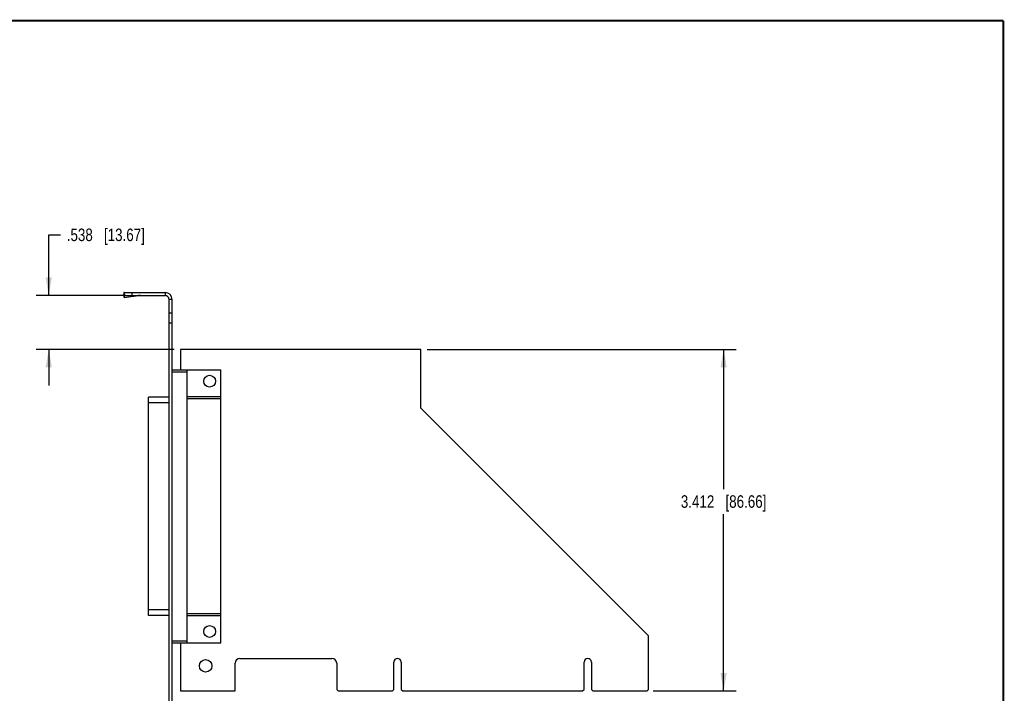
# Model space of a CAD drawing. Header units: inches. Extents: x 0.2 to 16.8, y 0.2 to 10.8.
# Tile 11 of 11: x 6.9 to 16.8, y 4 to 10.8. Entities that reach past the tile are written whole.
import ezdxf

# ---------------------------------------------------------------- set-up
doc = ezdxf.new("R2010")
doc.units = ezdxf.units.IN
doc.header["$LTSCALE"] = 0.935
doc.header["$MEASUREMENT"] = 0
doc.layers.get('0').update_dxf_attribs({"linetype": 'CONTINUOUS'})
doc.layers.add('DIMENSIONS', color=7, linetype='CONTINUOUS')
doc.styles.get("Standard").update_dxf_attribs({"font": 'txt', "width": 0.8})
doc.dimstyles.new('DIMSTYLE_1', dxfattribs={"dimtxt": 0.125, "dimasz": 0.18, "dimexe": 0.18, "dimexo": 0.0625, "dimgap": 0.09, "dimtad": 0, "dimtih": 1, "dimtoh": 1, "dimdec": 3, "dimzin": 4, "dimdsep": 46, "dimtxsty": 'STANDARD', "dimblk": '_FILLED', "dimblk1": '_FILLED', "dimblk2": '_FILLED', "dimcen": 0.09, "dimadec": 0, "dimazin": 0, "dimtp": 0.01, "dimtm": 0.01, "dimtfac": 1, "dimtdec": 3, "dimtofl": 0, "dimtmove": 0, "dimatfit": 3, "dimldrblk": '_FILLED', "dimfxl": 1, "dimtolj": 1, "dimtzin": 4, "dimarcsym": 0})

# ---------------------------------------------------------------- blocks, each defined once
blk = doc.blocks.new('_FILLED')
at = {"color": 0, "linetype": 'BYBLOCK'}
blk.add_solid([(0, 0), (-1, 0.174), (-1, -0.174)], dxfattribs=at)
blk = doc.blocks.new('*D1')
at = {"layer": 'DIMENSIONS', "color": 2, "linetype": 'CONTINUOUS'}
for p, q in [((10.9927, 7.4755), (14.0802, 7.4755)), ((13.9552, 7.4755), (13.9552, 6.0803)), ((13.9552, 4.0635), (13.9552, 5.8303)), ((13.2527, 4.0635), (14.0802, 4.0635))]:
    blk.add_line(p, q, dxfattribs=at)
at = {"layer": 'DIMENSIONS', "color": 2, "linetype": 'CONTINUOUS', "xscale": 0.18, "yscale": 0.18, "zscale": 0.18}
for p, rotation in [((13.9552, 7.4755), 90), ((13.9552, 4.0635), 270)]:
    blk.add_blockref('_FILLED', p, dxfattribs=dict(at, rotation=rotation))
at = {"layer": 'DIMENSIONS', "color": 2, "linetype": 'CONTINUOUS', "insert": (13.9552, 6.0178), "char_height": 0.125, "width": 1.325, "attachment_point": 2, "line_spacing_factor": 0.9}
blk.add_mtext('3.412{\\Ftxt.shx;\\W1.000000;\\H0.125000; }[86.66]', dxfattribs=at)
blk = doc.blocks.new('*D2')
at = {"layer": 'DIMENSIONS', "color": 2, "linetype": 'CONTINUOUS'}
for p, q in [((7.2118, 8.0135), (7.2118, 8.6195)), ((7.2118, 8.6195), (7.3293, 8.6195)), ((7.9819, 8.0135), (7.0868, 8.0135)), ((8.4667, 7.4755), (7.0868, 7.4755)), ((7.2118, 7.4755), (7.2118, 7.1155))]:
    blk.add_line(p, q, dxfattribs=at)
at = {"layer": 'DIMENSIONS', "color": 2, "linetype": 'CONTINUOUS', "xscale": 0.18, "yscale": 0.18, "zscale": 0.18}
for p, rotation in [((7.2118, 8.0135), 270), ((7.2118, 7.4755), 90)]:
    blk.add_blockref('_FILLED', p, dxfattribs=dict(at, rotation=rotation))
at = {"layer": 'DIMENSIONS', "color": 2, "linetype": 'CONTINUOUS', "insert": (7.3918, 8.682), "char_height": 0.125, "width": 1.225, "attachment_point": 1, "line_spacing_factor": 0.9}
blk.add_mtext('.538{\\Ftxt.shx;\\W1.000000;\\H0.125000; }[13.67]', dxfattribs=at)

msp = doc.modelspace()

# ---------------------------------------------------------------- linework, layer by layer
at = {"color": 7, "linetype": 'CONTINUOUS'}
for p, q in [((7.9618, 8.0413), (7.963, 8.023)), ((7.9618, 8.0413), (7.9644, 8.0221)), ((7.9669, 7.994), (7.963, 8.023)), ((7.9644, 8.0135), (7.9644, 8.0435)), ((7.9644, 8.0435), (8.3744, 8.0435)), ((7.9644, 8.0135), (8.3744, 8.0135)), ((7.9657, 8.0123), (7.9669, 7.994)), ((7.9657, 8.0123), (8.1074, 8.0123)), ((7.9669, 7.994), (8.1074, 8.0123)), ((8.0444, 8.0135), (8.0444, 8.0435)), ((8.3744, 8.0435), (8.3744, 8.0135)), ((8.4144, 3.4895), (8.4144, 7.9735)), ((8.4444, 7.9735), (8.4144, 7.9735)), ((8.4444, 3.4895), (8.4444, 7.9735)), ((8.4444, 7.8365), (8.4144, 7.8365)), ((8.4444, 7.7365), (8.4144, 7.7365)), ((8.5292, 7.4755), (8.5292, 7.2721)), ((10.9302, 7.4755), (8.5292, 7.4755)), ((10.9302, 6.8885), (10.9302, 7.4755)), ((8.4444, 7.2721), (8.9326, 7.2721)), ((8.4444, 7.2524), (8.5944, 7.2524)), ((8.5944, 4.543), (8.5944, 7.2721)), ((8.9326, 4.543), (8.9326, 7.2721)), ((8.2082, 4.8157), (8.2082, 6.9994)), ((8.4144, 6.9994), (8.2082, 6.9994)), ((8.9326, 7.0003), (8.5944, 7.0003)), ((8.4144, 6.9403), (8.2082, 6.9403)), ((8.9326, 6.9806), (8.5944, 6.9806)), ((13.2052, 4.6135), (10.9302, 6.8885)), ((8.4144, 4.8747), (8.2082, 4.8747)), ((8.9326, 4.8344), (8.5944, 4.8344)), ((8.4144, 4.8157), (8.2082, 4.8157)), ((8.9326, 4.8148), (8.5944, 4.8148)), ((8.4444, 4.5626), (8.5944, 4.5626)), ((8.4444, 4.543), (8.9326, 4.543)), ((8.5292, 4.543), (8.5292, 4.0635)), ((13.2052, 4.0785), (13.2052, 4.6135)), ((9.0752, 4.0635), (9.0752, 4.3415)), ((9.1222, 4.3885), (10.0422, 4.3885)), ((10.0892, 4.3415), (10.0892, 4.0785)), ((10.6607, 4.0785), (10.6607, 4.352)), ((10.7337, 4.352), (10.7337, 4.0785)), ((12.5607, 4.0785), (12.5607, 4.352)), ((12.6337, 4.352), (12.6337, 4.0785)), ((8.5292, 4.0635), (9.0752, 4.0635)), ((10.0892, 4.0785), (10.1042, 4.0635)), ((10.1042, 4.0635), (10.6457, 4.0635)), ((10.6457, 4.0635), (10.6607, 4.0785)), ((10.7337, 4.0785), (10.7487, 4.0635)), ((10.7487, 4.0635), (12.5457, 4.0635)), ((12.5457, 4.0635), (12.5607, 4.0785)), ((12.6337, 4.0785), (12.6487, 4.0635)), ((12.6487, 4.0635), (13.1902, 4.0635)), ((13.1902, 4.0635), (13.2052, 4.0785))]:
    msp.add_line(p, q, dxfattribs=at)
at = {"color": 7, "linetype": 'CONTINUOUS', "const_width": 0.02}
for points in [[(16.75, 10.7586), (0.25, 10.7586)], [(16.75, 0.2586), (16.75, 10.7586)]]:
    msp.add_lwpolyline(points, dxfattribs=at)
at = {"color": 7, "linetype": 'CONTINUOUS'}
for centre, radius in [((8.8192, 7.1575), 0.0591), ((8.8192, 4.6575), 0.0591), ((8.7792, 4.3135), 0.0625)]:
    msp.add_circle(centre, radius, dxfattribs=at)
for centre, radius, start, end in [((8.1295, 7.8083), 0.2052, 90.01921, 96.1799), ((8.3744, 7.9735), 0.07, 0, 90), ((8.3744, 7.9735), 0.04, 0, 90), ((9.1222, 4.3415), 0.047, 90, 180), ((10.0422, 4.3415), 0.047, 0, 90), ((10.6972, 4.352), 0.0365, 0, 180), ((12.5972, 4.352), 0.0365, 0, 180)]:
    msp.add_arc(centre, radius, start, end, dxfattribs=at)
for points, knots in [([(7.9644, 8.0435), (7.9643, 8.0435), (7.964, 8.0435), (7.9636, 8.0434), (7.963, 8.043), (7.9624, 8.0422), (7.962, 8.0417), (7.9618, 8.0413)], [0, 0, 0, 0, 0.094656, 0.192994, 0.412472, 0.678018, 1, 1, 1, 1]), ([(7.9644, 8.0135), (7.9644, 8.0135), (7.9645, 8.0135), (7.9647, 8.0135), (7.9649, 8.0134), (7.9651, 8.0132), (7.9654, 8.0128), (7.9656, 8.0125), (7.9657, 8.0123)], [0, 0, 0, 0, 0.085864, 0.176797, 0.277053, 0.389792, 0.660556, 1, 1, 1, 1])]:
    msp.add_open_spline(points, degree=3, knots=knots, dxfattribs=at)

# ---------------------------------------------------------------- dimensions: what is measured, and where the dimension line sits
at = {"layer": 'DIMENSIONS', "color": 2, "linetype": 'CONTINUOUS'}
for base, p1, p2, picture, middle in [((7.2118, 8.0135), (8.4667, 7.4755), (7.9819, 8.0135), '*D2', (8.0043, 8.6195)), ((13.9552, 7.4755), (13.2527, 4.0635), (10.9927, 7.4755), '*D1', (13.8052, 5.9553))]:
    dim = msp.add_linear_dim(base=base, p1=p1, p2=p2, angle=90, dimstyle='DIMSTYLE_1', dxfattribs=at)
    dim.commit()
    dim.dimension.update_dxf_attribs({"geometry": picture, "text_midpoint": middle, "dimtype": 160})

doc.saveas('drawing.dxf')
